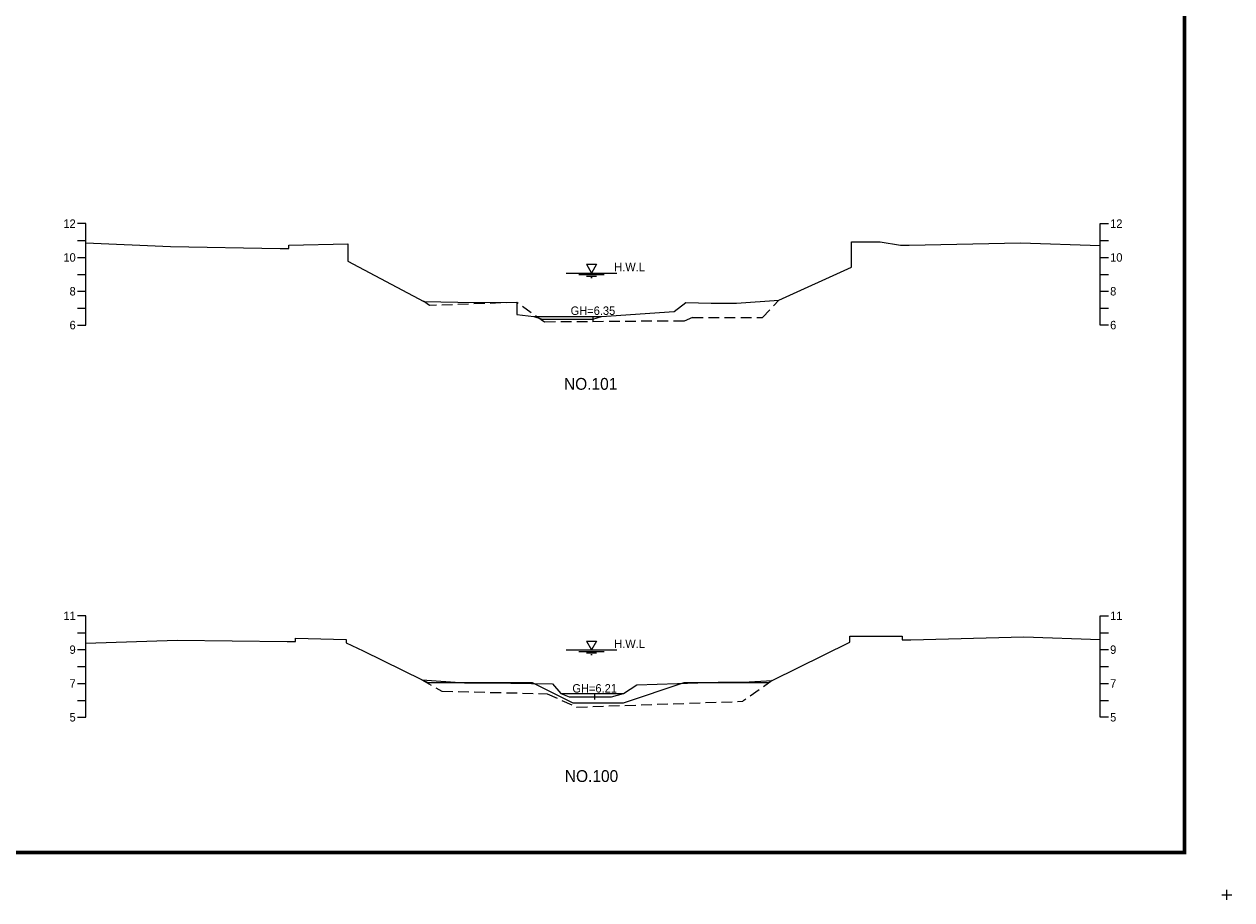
# Model space of a CAD drawing. Header units: metres. Extents: x 14497 to 21228, y -537 to 5153.
# Tile 38 of 40: x 18138 to 18853, y 4117 to 4635. Entities that reach past the tile are written whole.
import ezdxf
from ezdxf.enums import TextEntityAlignment as Align

# ---------------------------------------------------------------- set-up
doc = ezdxf.new("R2010")
doc.units = ezdxf.units.M
doc.linetypes.add('DASHED2', pattern=[9.525, 6.35, -3.175])
for name, color, linetype in [('96년횡단', 160, 'DASHED2'), ('BOX', 6, 'CONTINUOUS'), ('DT2', 7, 'CONTINUOUS'), ('SWL', 7, 'CONTINUOUS'), ('계획', 6, 'CONTINUOUS')]:
    doc.layers.add(name, color=color, linetype=linetype)
for name, color, linetype, lineweight in [('DT1', 3, 'CONTINUOUS', 0), ('GT1', 2, 'CONTINUOUS', 0), ('LT1', 4, 'CONTINUOUS', 0), ('ST1', 7, 'CONTINUOUS', 0)]:
    doc.layers.add(name, color=color, linetype=linetype, lineweight=lineweight)
doc.styles.get("Standard").update_dxf_attribs({"font": 'Gulim.ttf'})

# ---------------------------------------------------------------- blocks, each defined once
blk = doc.blocks.new('SWL')
at = {"layer": 'LT1'}
for p, q in [((-15, 0), (15, 0)), ((-3, 5.2), (3, 5.2)), ((-3, 5.2), (0, 0)), ((3, 5.2), (0, 0)), ((-7.5, -0.9), (7.5, -0.9)), ((-3, -1.8), (3, -1.8)), ((-0.38, -2.7), (0.38, -2.7))]:
    blk.add_line(p, q, dxfattribs=at)

msp = doc.modelspace()

# ---------------------------------------------------------------- linework, layer by layer
at = {"layer": '96년횡단'}
for p, q in [((18575.25, 4461.42), (18585.01, 4471.8)), ((18533.85, 4461.56), (18575.25, 4461.42)), ((18373.76, 4247.18), (18385.7, 4240.4)), ((18385.7, 4240.4), (18447.98, 4238.95)), ((18447.98, 4238.95), (18465.41, 4231.01)), ((18465.41, 4231.01), (18563.77, 4234.43))]:
    msp.add_line(p, q, dxfattribs=at)
for points in [[(18533.85, 4461.56), (18528.96, 4459.4), (18446.29, 4458.78), (18430.01, 4470.4), (18378.39, 4468.57), (18374.82, 4471.08)], [(18581.02, 4246.7), (18563.77, 4234.43)]]:
    msp.add_lwpolyline(points, dxfattribs=at)
at = {"layer": 'BOX', "const_width": 2}
msp.add_lwpolyline([(17425, 4145), (18825, 4145), (18825, 5125), (17425, 5125)], close=True, dxfattribs=at)
at = {"layer": 'DT1'}
for p, q in [((18440.01, 4462), (18480.01, 4462)), ((18456.02, 4239.1), (18493.02, 4239.1))]:
    msp.add_line(p, q, dxfattribs=at)
at = {"layer": 'GT1'}
for points in [[(18175, 4505.58), (18225.01, 4503.5), (18290.01, 4502.2), (18295.01, 4502.2), (18295.01, 4504.2), (18330.01, 4505.1), (18330.01, 4494.8), (18375.01, 4471), (18395.01, 4470.5), (18430.01, 4470.4), (18430.01, 4463.2), (18440.01, 4462), (18445.01, 4460.5), (18475.01, 4460.5), (18480.01, 4462), (18523.01, 4465), (18530.01, 4470.4), (18545.01, 4469.9), (18560.01, 4469.9), (18585.01, 4471.8), (18628.01, 4491.2), (18628.01, 4506.2), (18645.01, 4506.2), (18657.01, 4504.2), (18662.01, 4504.2), (18728.01, 4505.6), (18775, 4504.13)], [(18475.01, 4462), (18475.01, 4459)], [(18475.01, 4462), (18475.01, 4459)], [(18175, 4268.77), (18229.02, 4270.6), (18294.02, 4269.8), (18299.02, 4269.8), (18299.02, 4271.8), (18329.02, 4271.1), (18329.02, 4269.1), (18339.02, 4264.3), (18374.02, 4247.2), (18399.02, 4245.3), (18414.02, 4245.3), (18451.02, 4244.8), (18456.02, 4239.1), (18461.02, 4237.1), (18476.02, 4237.1), (18486.02, 4237.1), (18493.02, 4239.1), (18501.02, 4244.1), (18549.02, 4245.7), (18564.02, 4245.7), (18581.02, 4246.7), (18627.02, 4269.4), (18627.02, 4272.9), (18646.02, 4272.9), (18658.02, 4272.9), (18658.02, 4270.9), (18663.02, 4270.9), (18730.02, 4272.6), (18775, 4271.05)], [(18476.02, 4238.6), (18476.02, 4235.6)], [(18476.02, 4238.6), (18476.02, 4235.6)]]:
    msp.add_lwpolyline(points, dxfattribs=at)
at = {"layer": 'LT1'}
for p, q in [((18850, 4117), (18850, 4123)), ((18850, 4117), (18850, 4123)), ((18850, 4117), (18850, 4123)), ((18850, 4117), (18850, 4123)), ((18847, 4120), (18853, 4120)), ((18847, 4120), (18853, 4120)), ((18847, 4120), (18853, 4120)), ((18847, 4120), (18853, 4120))]:
    msp.add_line(p, q, dxfattribs=at)
at = {"layer": 'ST1'}
for p, q in [((18175, 4517), (18170, 4517)), ((18175, 4457), (18175, 4517)), ((18775, 4457), (18775, 4517)), ((18775, 4517), (18780, 4517)), ((18170, 4507), (18175, 4507)), ((18775, 4507), (18780, 4507)), ((18170, 4497), (18175, 4497)), ((18775, 4497), (18780, 4497)), ((18170, 4487), (18175, 4487)), ((18775, 4487), (18780, 4487)), ((18170, 4477), (18175, 4477)), ((18775, 4477), (18780, 4477)), ((18170, 4467), (18175, 4467)), ((18775, 4467), (18780, 4467)), ((18170, 4457), (18175, 4457)), ((18780, 4457), (18775, 4457)), ((18175, 4285), (18170, 4285)), ((18175, 4225), (18175, 4285)), ((18775, 4225), (18775, 4285)), ((18775, 4285), (18780, 4285)), ((18170, 4275), (18175, 4275)), ((18775, 4275), (18780, 4275)), ((18170, 4265), (18175, 4265)), ((18775, 4265), (18780, 4265)), ((18170, 4255), (18175, 4255)), ((18775, 4255), (18780, 4255)), ((18170, 4245), (18175, 4245)), ((18775, 4245), (18780, 4245)), ((18170, 4235), (18175, 4235)), ((18775, 4235), (18780, 4235)), ((18170, 4225), (18175, 4225)), ((18780, 4225), (18775, 4225))]:
    msp.add_line(p, q, dxfattribs=at)
at = {"layer": '계획'}
msp.add_lwpolyline([(18374.02, 4247.2), (18374.02, 4247.2), (18377.28, 4245.61), (18439.05, 4245.61), (18463.05, 4233.61), (18493.05, 4233.61), (18529.05, 4245.61), (18578.81, 4245.61), (18581.02, 4246.7)], dxfattribs=at)

# ---------------------------------------------------------------- block references
at = {"layer": 'SWL'}
for p in [(18474.18, 4487.8), (18474.18, 4264.9)]:
    msp.add_blockref('SWL', p, dxfattribs=at)

# ---------------------------------------------------------------- texts
at = {"layer": 'DT1'}
for s, p in [('12', (18169, 4517)), ('10', (18169, 4497)), ('8', (18169, 4477)), ('6', (18169, 4457)), ('11', (18169, 4285)), ('9', (18169, 4265)), ('7', (18169, 4245)), ('5', (18169, 4225))]:
    msp.add_text(s, height=5, dxfattribs=at).set_placement(p, align=Align.MIDDLE_RIGHT)
for s, p in [('12', (18781, 4517)), ('10', (18781, 4497)), ('8', (18781, 4477)), ('6', (18781, 4457)), ('11', (18781, 4285)), ('9', (18781, 4265)), ('7', (18781, 4245)), ('5', (18781, 4225))]:
    msp.add_text(s, height=5, dxfattribs=at).set_placement(p, align=Align.MIDDLE_LEFT)
for s, p in [('GH=6.35', (18475.01, 4465.5)), ('GH=6.35', (18475.01, 4465.5)), ('GH=6.21', (18476.02, 4242.1)), ('GH=6.21', (18476.02, 4242.1))]:
    msp.add_text(s, height=5, dxfattribs=at).set_placement(p, align=Align.MIDDLE_CENTER)
at = {"layer": 'DT2'}
for s, p in [('NO.101', (18473.66, 4422.22)), ('NO.100', (18474.17, 4190.22))]:
    msp.add_text(s, height=7, dxfattribs=at).set_placement(p, align=Align.MIDDLE_CENTER)
at = {"layer": 'LT1'}
for p in [(18496.68, 4491.38), (18496.68, 4268.48)]:
    msp.add_text('H.W.L', height=5, dxfattribs=at).set_placement(p, align=Align.MIDDLE_CENTER)

doc.saveas('drawing.dxf')
